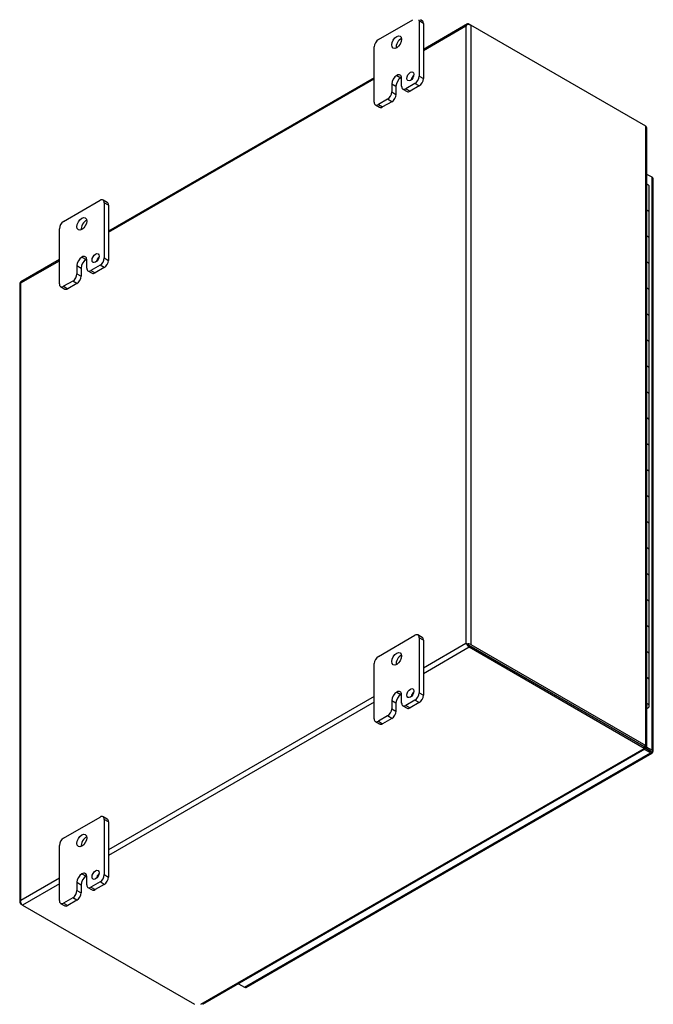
# Model space of a CAD drawing. Header units: inches. Extents: x 6 to 148, y 5 to 99.
# Tile 7 of 7: x 128 to 148, y 67 to 98. Entities that reach past the tile are written whole.
import ezdxf

# ---------------------------------------------------------------- set-up
doc = ezdxf.new("R2010")
doc.units = ezdxf.units.IN
doc.header["$MEASUREMENT"] = 0
for name, color, linetype in [('COM48438', 7, 'CONTINUOUS'), ('COM71780-10', 7, 'CONTINUOUS'), ('FET07710', 7, 'CONTINUOUS'), ('HNG10620-20B', 7, 'CONTINUOUS'), ('HNG10620-20C', 7, 'CONTINUOUS'), ('HNG10620-20P', 7, 'CONTINUOUS')]:
    doc.layers.add(name, color=color, linetype=linetype)

msp = doc.modelspace()

# ---------------------------------------------------------------- linework, layer by layer
at = {"layer": 'COM48438', "color": 7}
for p, q in [((142.338, 97.817), (140.952, 97.017)), ((140.952, 96.98), (142.29, 97.753)), ((142.29, 97.753), (142.29, 78.333)), ((142.32, 97.794), (142.32, 97.794)), ((142.392, 97.811), (142.443, 97.782)), ((147.947, 94.604), (142.443, 97.782)), ((142.443, 97.782), (142.443, 78.304)), ((139.406, 96.124), (131.053, 91.301)), ((131.053, 91.265), (139.406, 96.087)), ((147.947, 75.126), (147.947, 94.604)), ((147.979, 75.107), (147.979, 94.535)), ((129.507, 90.408), (128.298, 89.71)), ((128.301, 89.676), (129.507, 90.372)), ((128.269, 89.661), (128.269, 70.183)), ((128.301, 70.256), (128.301, 89.676)), ((142.29, 78.333), (140.952, 77.561)), ((142.341, 78.304), (142.29, 78.333)), ((142.392, 78.215), (140.952, 77.384)), ((142.32, 78.316), (142.392, 78.274)), ((142.32, 78.316), (142.392, 78.274)), ((142.392, 78.274), (147.896, 75.096)), ((147.896, 75.096), (142.392, 78.274)), ((147.896, 75.038), (142.392, 78.215)), ((142.443, 78.304), (147.947, 75.126)), ((139.406, 76.668), (131.053, 71.845)), ((139.406, 76.491), (131.053, 71.669)), ((133.957, 66.99), (147.896, 75.038)), ((134.021, 66.99), (147.928, 75.02)), ((147.878, 75.086), (147.929, 75.056)), ((147.896, 75.096), (147.947, 75.126)), ((147.896, 75.096), (147.896, 75.038)), ((147.903, 75.113), (147.947, 75.088)), ((147.906, 75.105), (147.93, 75.092)), ((147.93, 75.092), (147.906, 75.105)), ((147.93, 75.092), (147.947, 75.088)), ((129.507, 70.952), (128.301, 70.256)), ((129.507, 70.776), (128.352, 70.109)), ((128.28, 70.21), (128.28, 70.21)), ((128.352, 70.109), (128.301, 70.139)), ((128.352, 70.109), (133.755, 66.99))]:
    msp.add_line(p, q, dxfattribs=at)
msp.add_arc((147.886, 94.535), 0.0923, 0, 48.6182, dxfattribs=at)
for centre, major_axis, ratio, start_param, end_param in [((142.367, 97.708), (0.076, 0.132), 0.577982, 1.231508, 1.571345), ((142.367, 97.708), (0.076, 0.132), 0.577982, 1.230411, 1.570248), ((142.392, 97.723), (0.054, -0.0935), 0.57735, 2.356194, 3.587154), ((142.367, 97.738), (0.108, 0), 0.57735, 0.785398, 2.016358), ((128.377, 89.661), (0.108, 0), 0.57735, 2.696031, 3.141593), ((128.352, 89.617), (0.054, -0.0935), 0.57735, 3.141593, 3.587154), ((128.377, 89.632), (-0.108, 0.062), 0.000948, 0.445015, 0.784852), ((128.377, 89.632), (-0.108, 0.062), 0.000948, -0.784852, -0.445015), ((142.367, 78.289), (-0.108, 0.062), 0.000948, -1.124689, -0.784852), ((142.367, 78.289), (-0.108, 0.062), 0.000948, 0.784852, 1.124689), ((142.367, 78.26), (0.108, 0), 0.57735, 0.785398, 2.016358), ((142.392, 78.304), (0.054, -0.0935), 0.57735, 4.266828, 5.497787), ((142.367, 78.289), (0.036, -0.0207), 0.000948, 0.785944, 2.356741), ((142.367, 78.289), (0.036, -0.0208), 0.000948, 3.926445, 5.497241), ((128.377, 70.183), (0.108, 0), 0.57735, 2.696031, 3.926991), ((128.377, 70.212), (-0.076, -0.132), 0.577982, 4.71184, 5.051677), ((128.377, 70.212), (-0.076, -0.132), 0.577982, 4.712938, 5.052774), ((128.352, 70.197), (0.054, -0.0935), 0.57735, 4.266828, 5.497787)]:
    msp.add_ellipse(centre, major_axis=major_axis, ratio=ratio, start_param=start_param, end_param=end_param, dxfattribs=at)
for points, knots in [([(147.878, 75.086), (147.882, 75.084), (147.885, 75.083), (147.889, 75.081), (147.891, 75.081), (147.894, 75.083), (147.894, 75.084), (147.896, 75.089), (147.896, 75.092), (147.896, 75.096)], [0, 0, 0, 0, 0.25, 0.25, 0.5, 0.5, 0.75, 0.75, 1, 1, 1, 1]), ([(147.928, 75.02), (147.925, 75.018), (147.92, 75.018), (147.909, 75.024), (147.903, 75.03), (147.896, 75.038)], [0.5, 0.5, 0.5, 0.5, 0.75, 0.75, 1, 1, 1, 1]), ([(147.947, 75.088), (147.957, 75.09), (147.965, 75.092), (147.976, 75.099), (147.979, 75.103), (147.979, 75.111), (147.976, 75.115), (147.965, 75.122), (147.957, 75.124), (147.947, 75.126)], [0, 0, 0, 0, 0.25, 0.25, 0.5, 0.5, 0.75, 0.75, 1, 1, 1, 1])]:
    msp.add_open_spline(points, degree=3, knots=knots, dxfattribs=at)
msp.add_open_spline([(147.907, 75.107), (147.907, 75.104), (147.903, 75.101), (147.896, 75.096)], degree=3, dxfattribs=at)
at = {"layer": 'COM71780-10', "color": 7}
for p, q in [((148.14, 92.995), (147.979, 93.088)), ((148.14, 74.982), (148.14, 92.995)), ((148.172, 74.938), (148.172, 92.951)), ((147.603, 75.265), (147.603, 75.265)), ((147.631, 75.249), (147.631, 75.249)), ((148.089, 74.894), (147.9, 75.003)), ((147.932, 75.044), (148.089, 74.953)), ((148.089, 74.953), (147.932, 75.044)), ((147.953, 75.09), (148.14, 74.982)), ((148.089, 74.953), (148.089, 74.953)), ((148.089, 74.953), (148.089, 74.953)), ((148.089, 74.953), (148.14, 74.923)), ((148.161, 74.911), (148.089, 74.953)), ((148.161, 74.911), (148.089, 74.953)), ((135.33, 67.527), (148.089, 74.894)), ((135.384, 67.522), (148.143, 74.888)), ((135.141, 67.637), (135.33, 67.527))]:
    msp.add_line(p, q, dxfattribs=at)
for centre, major_axis, ratio, start_param, end_param in [((148.064, 92.951), (-0.108, 0), 0.57735, 3.141593, 3.926991), ((148.064, 74.967), (-0.036, 0.0207), 0.000948, 2.356741, 3.927537), ((148.064, 74.967), (-0.036, 0.0208), 0.000948, 2.355648, 3.926445), ((148.064, 74.938), (-0.108, 0), 0.57735, 2.696031, 3.926991), ((148.089, 74.982), (-0.054, 0.0935), 0.57735, 2.356194, 3.587154), ((148.064, 74.967), (0.108, -0.062), 0.000948, -0.784852, -0.445015), ((148.064, 74.967), (0.108, -0.062), 0.000948, 0.445015, 0.784852), ((135.33, 67.616), (-0.054, 0.0935), 0.57735, 2.356194, 3.141593)]:
    msp.add_ellipse(centre, major_axis=major_axis, ratio=ratio, start_param=start_param, end_param=end_param, dxfattribs=at)
at = {"layer": 'FET07710', "color": 7}
for p, q in [((139.539, 97.323), (140.625, 97.951)), ((140.82, 97.91), (140.82, 96.175)), ((140.952, 97.834), (140.82, 97.91)), ((140.914, 97.92), (140.86, 97.951)), ((140.952, 97.834), (140.952, 96.099)), ((139.406, 95.359), (139.406, 97.094)), ((140.113, 96.2), (140.113, 96.2)), ((140.113, 96.2), (140.246, 96.124)), ((140.113, 96.2), (140.245, 96.124)), ((140.246, 96.124), (140.245, 96.124)), ((140.268, 95.856), (140.268, 96.111)), ((140.82, 96.175), (140.952, 96.099)), ((139.959, 95.933), (139.959, 95.678)), ((139.959, 95.933), (140.091, 95.857)), ((139.959, 95.678), (140.091, 95.601)), ((140.091, 95.857), (140.091, 95.601)), ((140.306, 95.77), (140.439, 95.694)), ((140.688, 95.945), (140.4, 95.779)), ((140.4, 95.779), (140.532, 95.703)), ((140.82, 95.869), (140.532, 95.703)), ((140.82, 95.869), (140.688, 95.945)), ((139.826, 95.448), (139.539, 95.282)), ((139.959, 95.372), (139.671, 95.206)), ((139.959, 95.372), (139.826, 95.448)), ((139.445, 95.273), (139.577, 95.196)), ((139.539, 95.282), (139.671, 95.206)), ((129.639, 91.608), (130.788, 92.271)), ((131.014, 92.204), (130.882, 92.28)), ((130.921, 92.195), (130.921, 90.46)), ((131.053, 92.118), (130.921, 92.195)), ((131.053, 92.118), (131.053, 90.383)), ((129.507, 89.643), (129.507, 91.378)), ((130.214, 90.485), (130.214, 90.484)), ((130.214, 90.485), (130.346, 90.408)), ((130.214, 90.484), (130.346, 90.408)), ((130.346, 90.408), (130.346, 90.408)), ((130.921, 90.46), (131.053, 90.383)), ((130.059, 90.217), (130.059, 89.962)), ((130.059, 90.217), (130.192, 90.141)), ((130.192, 90.141), (130.192, 89.886)), ((130.368, 90.141), (130.368, 90.396)), ((130.788, 90.23), (130.501, 90.064)), ((130.92, 90.154), (130.633, 89.988)), ((130.92, 90.154), (130.788, 90.23)), ((130.059, 89.962), (130.192, 89.886)), ((130.407, 90.055), (130.539, 89.978)), ((130.501, 90.064), (130.633, 89.988)), ((129.545, 89.557), (129.678, 89.481)), ((129.927, 89.733), (129.639, 89.567)), ((129.639, 89.567), (129.771, 89.49)), ((130.059, 89.656), (129.771, 89.49)), ((130.059, 89.656), (129.927, 89.733)), ((139.539, 77.931), (140.688, 78.595)), ((140.914, 78.528), (140.781, 78.604)), ((140.82, 78.518), (140.82, 76.783)), ((140.952, 78.442), (140.82, 78.518)), ((140.952, 78.442), (140.952, 76.707)), ((139.406, 75.967), (139.406, 77.702)), ((140.113, 76.808), (140.113, 76.808)), ((140.113, 76.808), (140.246, 76.732)), ((140.113, 76.808), (140.245, 76.732)), ((140.82, 76.783), (140.952, 76.707)), ((139.959, 76.541), (139.959, 76.286)), ((139.959, 76.541), (140.091, 76.465)), ((140.246, 76.732), (140.245, 76.732)), ((140.268, 76.464), (140.268, 76.719)), ((140.688, 76.554), (140.4, 76.388)), ((140.82, 76.477), (140.532, 76.311)), ((140.82, 76.477), (140.688, 76.554)), ((139.959, 76.286), (140.091, 76.21)), ((140.091, 76.465), (140.091, 76.21)), ((140.306, 76.378), (140.439, 76.302)), ((140.4, 76.388), (140.532, 76.311)), ((139.445, 75.881), (139.577, 75.805)), ((139.826, 76.056), (139.539, 75.89)), ((139.539, 75.89), (139.671, 75.814)), ((139.959, 75.98), (139.671, 75.814)), ((139.959, 75.98), (139.826, 76.056)), ((129.639, 72.216), (130.788, 72.879)), ((131.014, 72.812), (130.882, 72.889)), ((130.921, 72.803), (130.921, 71.068)), ((131.053, 72.726), (130.921, 72.803)), ((131.053, 72.726), (131.053, 70.991)), ((129.507, 70.251), (129.507, 71.986)), ((130.214, 71.093), (130.214, 71.093)), ((130.214, 71.093), (130.346, 71.017)), ((130.214, 71.093), (130.346, 71.016)), ((130.346, 71.017), (130.346, 71.016)), ((130.368, 70.749), (130.368, 71.004)), ((130.921, 71.068), (131.053, 70.991)), ((130.059, 70.826), (130.059, 70.571)), ((130.059, 70.826), (130.192, 70.749)), ((130.192, 70.749), (130.192, 70.494)), ((130.407, 70.663), (130.539, 70.587)), ((130.788, 70.838), (130.501, 70.672)), ((130.501, 70.672), (130.633, 70.596)), ((130.92, 70.762), (130.633, 70.596)), ((130.92, 70.762), (130.788, 70.838)), ((129.927, 70.341), (129.639, 70.175)), ((130.059, 70.265), (129.927, 70.341)), ((130.059, 70.571), (130.192, 70.494)), ((129.545, 70.165), (129.678, 70.089)), ((129.639, 70.175), (129.771, 70.098)), ((130.059, 70.265), (129.771, 70.098))]:
    msp.add_line(p, q, dxfattribs=at)
for centre, major_axis, start_param, end_param in [((140.688, 97.834), (-0.094, -0.162), 2.356194, 2.646324), ((140.82, 97.757), (-0.094, -0.162), 2.356194, 3.141593), ((139.539, 97.17), (0.094, 0.162), 0.785398, 2.356194), ((140.245, 97.17), (0.109, 0.189), 0.649107, 2.492486), ((140.113, 96.022), (0.109, 0.189), 0.785398, 2.356194), ((140.245, 95.946), (0.109, 0.189), 0.785398, 2.356194), ((140.113, 96.022), (-0.109, -0.189), 2.356194, 3.926991), ((140.246, 95.946), (-0.109, -0.189), 3.793313, 3.926991), ((140.676, 96.092), (0.078, 0.135), 1.008936, 2.132657), ((140.688, 96.098), (-0.094, -0.162), 0.785398, 2.356194), ((140.82, 96.022), (0.094, 0.162), 3.926991, 5.497787), ((139.826, 95.601), (-0.094, -0.162), 0.785398, 2.356194), ((140.4, 95.933), (0.094, 0.162), 2.356194, 3.926991), ((140.532, 95.856), (0.094, 0.162), 3.141593, 3.926991), ((139.959, 95.525), (0.094, 0.162), 3.926991, 5.497787), ((139.539, 95.435), (0.094, 0.162), 2.356194, 3.926991), ((139.671, 95.359), (0.094, 0.162), 3.141593, 3.926991), ((130.788, 92.118), (-0.094, -0.162), 2.356194, 3.926991), ((130.92, 92.042), (-0.094, -0.162), 2.356194, 3.141593), ((130.346, 91.455), (0.109, 0.189), 0.649107, 2.492486), ((129.639, 91.455), (0.094, 0.162), 0.785398, 2.356194), ((130.214, 90.306), (0.109, 0.189), 0.785398, 2.356194), ((130.346, 90.23), (0.109, 0.189), 0.785398, 2.356194), ((130.214, 90.307), (-0.109, -0.189), 2.356194, 3.926991), ((130.346, 90.23), (-0.109, -0.189), 3.793313, 3.926991), ((130.777, 90.377), (0.078, 0.135), 1.008936, 2.132657), ((130.788, 90.383), (-0.094, -0.162), 0.785398, 2.356194), ((130.501, 90.217), (0.094, 0.162), 2.356194, 3.926991), ((130.92, 90.307), (0.094, 0.162), 3.926991, 5.497787), ((129.927, 89.886), (-0.094, -0.162), 0.785398, 2.356194), ((130.059, 89.809), (0.094, 0.162), 3.926991, 5.497787), ((130.633, 90.141), (0.094, 0.162), 3.141593, 3.926991), ((129.639, 89.72), (0.094, 0.162), 2.356194, 3.926991), ((129.771, 89.643), (0.094, 0.162), 3.141593, 3.926991), ((140.688, 78.442), (-0.094, -0.162), 2.356194, 3.926991), ((140.82, 78.365), (-0.094, -0.162), 2.356194, 3.141593), ((139.539, 77.778), (0.094, 0.162), 0.785398, 2.356194), ((140.245, 77.779), (0.109, 0.189), 0.649107, 2.492486), ((140.113, 76.63), (0.109, 0.189), 0.785398, 2.356194), ((140.113, 76.63), (-0.109, -0.189), 2.356194, 3.926991), ((140.676, 76.701), (0.078, 0.135), 1.008936, 2.132657), ((140.688, 76.707), (-0.094, -0.162), 0.785398, 2.356194), ((140.245, 76.554), (0.109, 0.189), 0.785398, 2.356194), ((140.246, 76.554), (-0.109, -0.189), 3.793313, 3.926991), ((140.82, 76.63), (0.094, 0.162), 3.926991, 5.497787), ((139.826, 76.209), (-0.094, -0.162), 0.785398, 2.356194), ((139.959, 76.133), (0.094, 0.162), 3.926991, 5.497787), ((140.4, 76.541), (0.094, 0.162), 2.356194, 3.926991), ((140.532, 76.464), (0.094, 0.162), 3.141593, 3.926991), ((139.539, 76.043), (0.094, 0.162), 2.356194, 3.926991), ((139.671, 75.967), (0.094, 0.162), 3.141593, 3.926991), ((130.788, 72.726), (-0.094, -0.162), 2.356194, 3.926991), ((130.92, 72.65), (-0.094, -0.162), 2.356194, 3.141593), ((129.639, 72.063), (0.094, 0.162), 0.785398, 2.356194), ((130.346, 72.063), (0.109, 0.189), 0.649107, 2.492486), ((130.214, 70.915), (0.109, 0.189), 0.785398, 2.356194), ((130.346, 70.838), (0.109, 0.189), 0.785398, 2.356194), ((130.214, 70.915), (-0.109, -0.189), 2.356194, 3.926991), ((130.346, 70.839), (-0.109, -0.189), 3.793313, 3.926991), ((130.777, 70.985), (0.078, 0.135), 1.008936, 2.132657), ((130.788, 70.991), (-0.094, -0.162), 0.785398, 2.356194), ((130.92, 70.915), (0.094, 0.162), 3.926991, 5.497787), ((130.501, 70.825), (0.094, 0.162), 2.356194, 3.926991), ((130.633, 70.749), (0.094, 0.162), 3.141593, 3.926991), ((129.927, 70.494), (-0.094, -0.162), 0.785398, 2.356194), ((130.059, 70.418), (0.094, 0.162), 3.926991, 5.497787), ((129.639, 70.328), (0.094, 0.162), 2.356194, 3.926991), ((129.771, 70.251), (0.094, 0.162), 3.141593, 3.926991)]:
    msp.add_ellipse(centre, major_axis=major_axis, ratio=0.57735, start_param=start_param, end_param=end_param, dxfattribs=at)
for centre, major_axis in [((140.113, 97.247), (0.109, 0.189)), ((140.544, 96.169), (0.078, 0.135)), ((130.214, 91.531), (0.109, 0.189)), ((130.645, 90.453), (0.078, 0.135)), ((140.113, 77.855), (0.109, 0.189)), ((140.544, 76.777), (0.078, 0.135)), ((130.214, 72.139), (0.109, 0.189)), ((130.645, 71.061), (0.078, 0.135))]:
    msp.add_ellipse(centre, major_axis=major_axis, ratio=0.57735, dxfattribs=at)
at = {"layer": 'HNG10620-20B', "color": 7}
for p, q in [((148.052, 91.067), (148.052, 91.883)), ((148.052, 89.434), (148.052, 90.25)), ((148.052, 87.801), (148.052, 88.617)), ((148.052, 86.168), (148.052, 86.984)), ((148.052, 84.535), (148.052, 85.351)), ((148.052, 82.902), (148.052, 83.718)), ((148.052, 81.269), (148.052, 82.085)), ((148.052, 79.636), (148.052, 80.452)), ((148.052, 78.003), (148.052, 78.819)), ((148.052, 76.37), (148.052, 77.186))]:
    msp.add_line(p, q, dxfattribs=at)
for centre, major_axis, start_param, end_param in [((147.898, 91.883), (-0.154, 0), 3.141593, 4.157881), ((147.898, 91.067), (-0.154, 0), 3.141593, 4.157881), ((147.898, 90.25), (-0.154, 0), 3.141593, 4.157881), ((147.898, 89.434), (-0.154, 0), 3.141593, 4.157881), ((147.898, 88.617), (-0.154, 0), 3.141593, 4.157881), ((147.898, 87.801), (-0.154, 0), 3.141593, 4.157881), ((147.898, 86.984), (-0.154, 0), 3.141593, 4.157881), ((147.898, 86.168), (-0.154, 0), 3.141593, 4.157881), ((147.898, 85.351), (-0.154, 0), 3.141593, 4.157881), ((147.898, 84.535), (-0.154, 0), 3.141593, 4.157881), ((147.898, 83.718), (-0.154, 0), 3.141593, 4.157881), ((147.898, 82.902), (-0.154, 0), 3.141593, 4.157881), ((147.898, 82.085), (-0.154, 0), 3.141593, 4.157881), ((147.898, 81.269), (-0.154, 0), 3.141593, 4.157881), ((147.898, 80.452), (-0.154, 0), 3.141593, 4.157881), ((147.898, 79.636), (-0.154, 0), 3.141593, 4.157881), ((147.898, 78.819), (-0.154, 0), 3.141593, 4.157881), ((147.898, 78.003), (-0.154, 0), 3.141593, 4.157881), ((147.898, 77.186), (-0.154, 0), 3.141593, 4.157881), ((147.898, 76.37), (-0.154, 0), 2.125304, 4.157881), ((147.898, 76.37), (-0.0938, 0), 2.612966, 3.670219)]:
    msp.add_ellipse(centre, major_axis=major_axis, ratio=0.57735, start_param=start_param, end_param=end_param, dxfattribs=at)
at = {"layer": 'HNG10620-20C', "color": 7}
for p, q in [((148.052, 91.883), (148.052, 92.7)), ((148.052, 90.25), (148.052, 91.067)), ((148.052, 88.617), (148.052, 89.434)), ((148.052, 86.984), (148.052, 87.801)), ((148.052, 85.351), (148.052, 86.168)), ((148.052, 83.718), (148.052, 84.535)), ((148.052, 82.085), (148.052, 82.902)), ((148.052, 80.452), (148.052, 81.269)), ((148.052, 78.819), (148.052, 79.636)), ((148.052, 77.186), (148.052, 78.003))]:
    msp.add_line(p, q, dxfattribs=at)
for centre in [(147.898, 92.7), (147.898, 91.883), (147.898, 91.067), (147.898, 90.25), (147.898, 89.434), (147.898, 88.617), (147.898, 87.801), (147.898, 86.984), (147.898, 86.168), (147.898, 85.351), (147.898, 84.535), (147.898, 83.718), (147.898, 82.902), (147.898, 82.085), (147.898, 81.269), (147.898, 80.452), (147.898, 79.636), (147.898, 78.819), (147.898, 78.003), (147.898, 77.186)]:
    msp.add_ellipse(centre, major_axis=(0.154, 0), ratio=0.57735, start_param=0, end_param=1.016289, dxfattribs=at)
at = {"layer": 'HNG10620-20P', "color": 7}
msp.add_ellipse((147.898, 76.37), major_axis=(-0.0938, 0), ratio=0.57735, start_param=2.612966, end_param=3.670219, dxfattribs=at)

doc.saveas('drawing.dxf')
